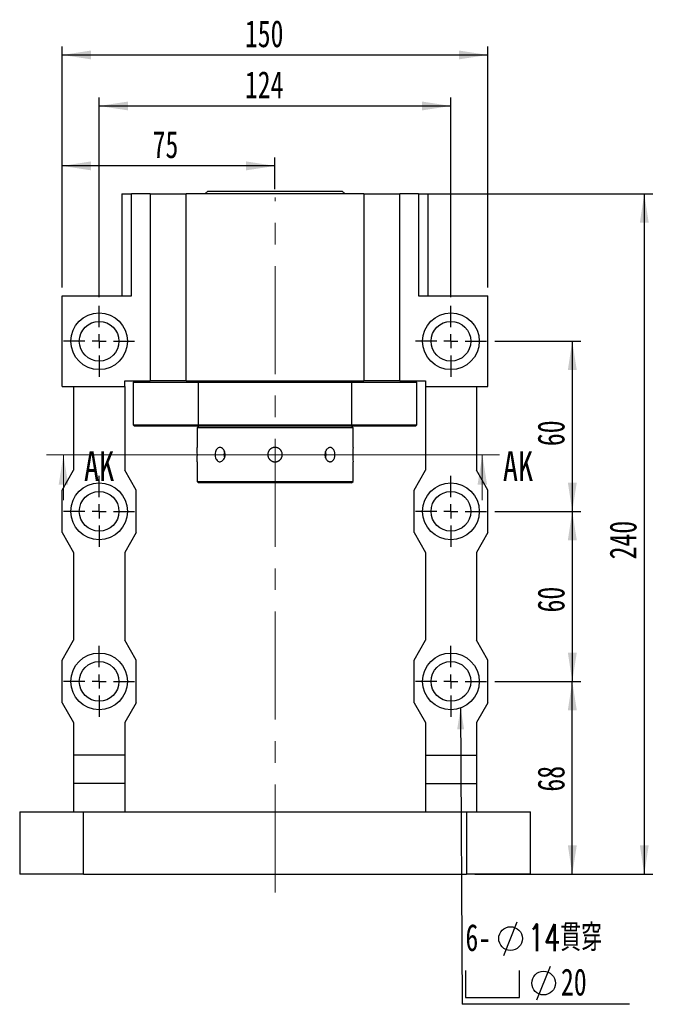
# Paper-space layout 'MBCK35-J' of a CAD drawing. Header units: millimetres. Extents: x 19 to 284, y 7 to 208.
# Tile 2 of 5: x 27 to 103, y 92 to 208. Entities that reach past the tile are written whole.
import ezdxf

# ---------------------------------------------------------------- set-up
doc = ezdxf.new("R2010")
doc.units = ezdxf.units.MM
doc.linetypes.add('CENTERX2', pattern=[20.32, 12.7, -2.54, 2.54, -2.54])
doc.layers.add('圖層0', color=7, linetype='Continuous')
doc.styles.add('SLDTEXTSTYLE0', font='TXT', dxfattribs={"width": 0.7})
doc.styles.add('SLDTEXTSTYLE1', font='TXT', dxfattribs={"width": 0.7, "bigfont": 'bigfont'})
doc.styles.add('SLDTEXTSTYLE3', font='TXT', dxfattribs={"width": 0.75})
doc.dimstyles.new('SLDDIMSTYLE2', dxfattribs={"dimtxt": 0.18, "dimasz": 2.5, "dimexe": 0, "dimexo": 0.0625, "dimgap": 0, "dimtad": 0, "dimtih": 1, "dimtoh": 1, "dimdec": 0, "dimrnd": 1e-09, "dimzin": 0, "dimdsep": 46, "dimtxsty": 'Standard', "dimsah": 1, "dimcen": 0.09, "dimadec": 0, "dimazin": 0, "dimtfac": 2.5, "dimtdec": 0, "dimtofl": 0, "dimtmove": 0, "dimatfit": 3, "dimfxl": 1, "dimfrac": 2, "dimtolj": 1, "dimtzin": 0, "dimarcsym": 0})
doc.dimstyles.new('SLDDIMSTYLE3', dxfattribs={"dimtxt": 3.389974, "dimasz": 2.5, "dimexe": 0, "dimexo": 0.0625, "dimgap": 0.847493, "dimtad": 1, "dimlfac": 3, "dimrnd": 1e-09, "dimzin": 12, "dimdsep": 46, "dimtxsty": 'SLDTEXTSTYLE0', "dimsah": 1, "dimcen": 0.09, "dimadec": 0, "dimazin": 3, "dimtfac": 1, "dimtofl": 0, "dimtmove": 0, "dimatfit": 3, "dimfxl": 1, "dimfrac": 2, "dimtolj": 1, "dimtzin": 12, "dimarcsym": 0})

# ---------------------------------------------------------------- blocks, each defined once
blk = doc.blocks.new('_D_21')
at = {"layer": '圖層0', "color": 7}
for p, q in [((74.71, 187.52), (101.25, 187.52)), ((100.25, 187.52), (100.25, 107.52)), ((80.36, 107.52), (101.25, 107.52))]:
    blk.add_line(p, q, dxfattribs=at)
for points in [[(100.25, 187.52), (99.73, 184.13), (100.77, 184.13)], [(100.25, 107.52), (100.77, 110.91), (99.73, 110.91)]]:
    blk.add_solid(points, dxfattribs=at)
at = {"layer": '圖層0', "color": 7, "insert": (96.16, 144.54), "char_height": 3.175, "attachment_point": 1, "rotation": 90, "style": 'SLDTEXTSTYLE0'}
blk.add_mtext('240', dxfattribs=at)
blk = doc.blocks.new('_D_22')
at = {"layer": '圖層0', "color": 7}
for p, q in [((36.2, 175.36), (36.2, 198.86)), ((77.53, 175.36), (77.53, 198.86)), ((36.2, 197.86), (77.53, 197.86))]:
    blk.add_line(p, q, dxfattribs=at)
for points in [[(36.2, 197.86), (39.59, 197.34), (39.59, 198.38)], [(77.53, 197.86), (74.14, 198.38), (74.14, 197.34)]]:
    blk.add_solid(points, dxfattribs=at)
at = {"layer": '圖層0', "color": 7, "insert": (53.32, 201.95), "char_height": 3.175, "attachment_point": 1, "style": 'SLDTEXTSTYLE0'}
blk.add_mtext('124', dxfattribs=at)
blk = doc.blocks.new('_D_23')
at = {"layer": '圖層0', "color": 7}
for p, q in [((82.7, 130.19), (92.79, 130.19)), ((91.79, 107.52), (91.79, 130.19)), ((87.86, 107.52), (92.79, 107.52))]:
    blk.add_line(p, q, dxfattribs=at)
for points in [[(91.79, 130.19), (91.27, 126.8), (92.32, 126.8)], [(91.79, 107.52), (92.32, 110.91), (91.27, 110.91)]]:
    blk.add_solid(points, dxfattribs=at)
at = {"layer": '圖層0', "color": 7, "insert": (87.7, 117.23), "char_height": 3.175, "attachment_point": 1, "rotation": 90, "style": 'SLDTEXTSTYLE0'}
blk.add_mtext('68', dxfattribs=at)
blk = doc.blocks.new('_D_24')
at = {"layer": '圖層0', "color": 7}
for p, q in [((82.7, 150.19), (92.79, 150.19)), ((91.79, 150.19), (91.79, 130.19)), ((82.7, 130.19), (92.79, 130.19))]:
    blk.add_line(p, q, dxfattribs=at)
for points in [[(91.79, 150.19), (91.27, 146.8), (92.32, 146.8)], [(91.79, 130.19), (92.32, 133.58), (91.27, 133.58)]]:
    blk.add_solid(points, dxfattribs=at)
at = {"layer": '圖層0', "color": 7, "insert": (87.7, 138.3), "char_height": 3.175, "attachment_point": 1, "rotation": 90, "style": 'SLDTEXTSTYLE0'}
blk.add_mtext('60', dxfattribs=at)
blk = doc.blocks.new('_D_25')
at = {"layer": '圖層0', "color": 7}
for p, q in [((82.7, 170.19), (92.79, 170.19)), ((91.79, 170.19), (91.79, 150.19)), ((82.7, 150.19), (92.79, 150.19))]:
    blk.add_line(p, q, dxfattribs=at)
for points in [[(91.79, 170.19), (91.27, 166.8), (92.32, 166.8)], [(91.79, 150.19), (92.32, 153.58), (91.27, 153.58)]]:
    blk.add_solid(points, dxfattribs=at)
at = {"layer": '圖層0', "color": 7, "insert": (87.7, 157.86), "char_height": 3.175, "attachment_point": 1, "rotation": 90, "style": 'SLDTEXTSTYLE0'}
blk.add_mtext('60', dxfattribs=at)
blk = doc.blocks.new('_D_26')
at = {"layer": '圖層0', "color": 7}
for p, q in [((31.86, 176.52), (31.86, 191.81)), ((56.86, 188.08), (56.86, 191.81)), ((56.86, 190.81), (31.86, 190.81))]:
    blk.add_line(p, q, dxfattribs=at)
for points in [[(31.86, 190.81), (35.25, 190.29), (35.25, 191.34)], [(56.86, 190.81), (53.47, 191.34), (53.47, 190.29)]]:
    blk.add_solid(points, dxfattribs=at)
at = {"layer": '圖層0', "color": 7, "insert": (42.48, 194.91), "char_height": 3.175, "attachment_point": 1, "style": 'SLDTEXTSTYLE0'}
blk.add_mtext('75', dxfattribs=at)
blk = doc.blocks.new('_D_27')
at = {"layer": '圖層0', "color": 7}
for p, q in [((31.86, 176.52), (31.86, 204.86)), ((31.86, 203.86), (81.86, 203.86)), ((81.86, 176.52), (81.86, 204.86))]:
    blk.add_line(p, q, dxfattribs=at)
for points in [[(31.86, 203.86), (35.25, 203.34), (35.25, 204.38)], [(81.86, 203.86), (78.47, 204.38), (78.47, 203.34)]]:
    blk.add_solid(points, dxfattribs=at)
at = {"layer": '圖層0', "color": 7, "insert": (53.32, 207.95), "char_height": 3.175, "attachment_point": 1, "style": 'SLDTEXTSTYLE0'}
blk.add_mtext('150', dxfattribs=at)
blk = doc.blocks.new('SW_SYMBOL_HOLE_DIAM')
at = {"layer": '圖層0', "color": 0}
blk.add_line((300, 0), (700, 1000), dxfattribs=at)
blk.add_circle((500, 500), 350, dxfattribs=at)
blk = doc.blocks.new('SW_SYMBOL_HOLE_SPOT')
at = {"layer": '圖層0', "color": 0}
for p, q in [((0, 875), (0, 75)), ((1600, 75), (1600, 875)), ((0, 75), (1600, 75))]:
    blk.add_line(p, q, dxfattribs=at)
blk = doc.blocks.new('SW_NOTE_6')
at = {"layer": '圖層0', "color": 0}
blk.add_line((19.65, 0), (0, 0), dxfattribs=at)
at = {"layer": '圖層0', "color": 0, "xscale": 0.003964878, "yscale": 0.003964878, "zscale": 0.003964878}
for name, p in [('SW_SYMBOL_HOLE_DIAM', (3.71, 5.75)), ('SW_SYMBOL_HOLE_SPOT', (0.39, 0.51)), ('SW_SYMBOL_HOLE_DIAM', (7.59, 0.51))]:
    blk.add_blockref(name, p, dxfattribs=at)
at = {"layer": '圖層0', "color": 0, "char_height": 3.175, "attachment_point": 1}
for s, insert, style in [('6-', (0.39, 9.44), 'SLDTEXTSTYLE0'), ('14\\M+18AD1\\M+190FA', (7.73, 9.44), 'SLDTEXTSTYLE1'), ('20', (11.61, 4.21), 'SLDTEXTSTYLE0')]:
    blk.add_mtext(s, dxfattribs=dict(at, insert=insert, style=style))
blk = doc.blocks.new('SW_CENTERMARKSYMBOL_9')
at = {"layer": '圖層0', "color": 0}
for p, q in [((0, 1.67), (0, 4.17)), ((-1.67, 0), (-4.17, 0)), ((0, 0), (-0.83, 0)), ((0, 0), (0, 0.83)), ((0, 0), (0, -0.83)), ((0, 0), (0.83, 0)), ((1.67, 0), (4.17, 0)), ((0, -1.67), (0, -4.17))]:
    blk.add_line(p, q, dxfattribs=at)
blk = doc.blocks.new('SW_CENTERMARKSYMBOL_10')
at = {"layer": '圖層0', "color": 0}
for p, q in [((0, 1.67), (0, 4.17)), ((-1.67, 0), (-4.17, 0)), ((0, 0), (-0.83, 0)), ((0, 0), (0, 0.83)), ((0, 0), (0, -0.83)), ((0, 0), (0.83, 0)), ((1.67, 0), (4.17, 0)), ((0, -1.67), (0, -4.17))]:
    blk.add_line(p, q, dxfattribs=at)
blk = doc.blocks.new('SW_CENTERMARKSYMBOL_11')
at = {"layer": '圖層0', "color": 0}
for p, q in [((0, 1.67), (0, 4.17)), ((-1.67, 0), (-4.17, 0)), ((0, 0), (-0.83, 0)), ((0, 0), (0, 0.83)), ((0, 0), (0, -0.83)), ((0, 0), (0.83, 0)), ((1.67, 0), (4.17, 0)), ((0, -1.67), (0, -4.17))]:
    blk.add_line(p, q, dxfattribs=at)
blk = doc.blocks.new('SW_CENTERMARKSYMBOL_12')
at = {"layer": '圖層0', "color": 0}
for p, q in [((0, 1.67), (0, 4.17)), ((-1.67, 0), (-4.17, 0)), ((0, 0), (-0.83, 0)), ((0, 0), (0, 0.83)), ((0, 0), (0, -0.83)), ((0, 0), (0.83, 0)), ((1.67, 0), (4.17, 0)), ((0, -1.67), (0, -4.17))]:
    blk.add_line(p, q, dxfattribs=at)
blk = doc.blocks.new('SW_CENTERMARKSYMBOL_13')
at = {"layer": '圖層0', "color": 0}
for p, q in [((0, 1.67), (0, 4.17)), ((-1.67, 0), (-4.17, 0)), ((0, 0), (-0.83, 0)), ((0, 0), (0, 0.83)), ((0, 0), (0, -0.83)), ((0, 0), (0.83, 0)), ((1.67, 0), (4.17, 0)), ((0, -1.67), (0, -4.17))]:
    blk.add_line(p, q, dxfattribs=at)
blk = doc.blocks.new('SW_CENTERMARKSYMBOL_14')
at = {"layer": '圖層0', "color": 0}
for p, q in [((0, 1.67), (0, 4.17)), ((-1.67, 0), (-4.17, 0)), ((0, 0), (-0.83, 0)), ((0, 0), (0, 0.83)), ((0, 0), (0, -0.83)), ((0, 0), (0.83, 0)), ((1.67, 0), (4.17, 0)), ((0, -1.67), (0, -4.17))]:
    blk.add_line(p, q, dxfattribs=at)

psp = doc.layouts.new('MBCK35-J')

# ---------------------------------------------------------------- linework, layer by layer
at = {"color": 7, "linetype": 'Continuous', "lineweight": 25}
for p, q in [((48.9643, 187.8573), (48.6309, 187.524)), ((48.9643, 187.8573), (64.7643, 187.8573)), ((65.0976, 187.524), (64.7643, 187.8573)), ((38.8643, 187.524), (38.8643, 175.524)), ((38.8643, 187.524), (40.0153, 187.524)), ((40.0153, 175.524), (40.0153, 187.524)), ((42.1976, 187.524), (40.0153, 187.524)), ((42.1976, 187.524), (42.1976, 165.524)), ((42.1976, 187.524), (46.4293, 187.524)), ((46.4293, 165.524), (46.4293, 187.524)), ((67.2992, 187.524), (46.4293, 187.524)), ((67.2992, 187.524), (67.2992, 165.524)), ((67.2992, 187.524), (71.5309, 187.524)), ((71.5309, 165.524), (71.5309, 187.524)), ((73.7133, 187.524), (71.5309, 187.524)), ((73.7133, 187.524), (73.7133, 175.524)), ((73.7133, 187.524), (74.8643, 187.524)), ((74.8643, 175.524), (74.8643, 187.524)), ((31.8643, 164.8573), (31.8643, 175.524)), ((31.8643, 175.524), (40.0153, 175.524)), ((73.7133, 175.524), (81.8643, 175.524)), ((81.8643, 164.8573), (81.8643, 175.524)), ((31.8643, 164.8573), (39.1976, 164.8573)), ((33.1976, 164.8573), (33.1976, 155.024)), ((39.1976, 164.8573), (39.1976, 165.524)), ((39.1976, 165.524), (41.6282, 165.524)), ((39.1976, 164.8573), (39.1976, 155.024)), ((40.3643, 165.524), (40.1976, 165.3573)), ((40.1976, 165.3573), (40.1976, 160.3573)), ((47.8211, 165.3573), (40.1976, 165.3573)), ((41.6282, 165.524), (42.1976, 165.524)), ((46.4293, 165.524), (42.1976, 165.524)), ((46.4293, 165.524), (67.2992, 165.524)), ((47.8704, 165.524), (47.8211, 165.3573)), ((47.8211, 165.3573), (47.8211, 160.3573)), ((65.9074, 165.3573), (47.8211, 165.3573)), ((65.9074, 165.3573), (65.8581, 165.524)), ((65.9074, 160.3573), (65.9074, 165.3573)), ((73.5309, 165.3573), (65.9074, 165.3573)), ((71.5309, 165.524), (67.2992, 165.524)), ((71.5309, 165.524), (72.1004, 165.524)), ((72.1004, 165.524), (74.5309, 165.524)), ((73.5309, 165.3573), (73.3643, 165.524)), ((73.5309, 160.3573), (73.5309, 165.3573)), ((74.5309, 165.524), (74.5309, 164.8573)), ((74.5309, 164.8573), (81.8643, 164.8573)), ((74.5309, 164.8573), (74.5309, 155.024)), ((80.5309, 164.8573), (80.5309, 155.024)), ((40.1976, 160.3573), (40.3643, 160.1907)), ((40.1976, 160.3573), (47.8211, 160.3573)), ((47.8704, 160.1907), (40.3643, 160.1907)), ((47.8643, 160.1907), (47.6976, 160.024)), ((47.6976, 160.024), (47.6976, 157.6968)), ((66.0309, 160.024), (47.6976, 160.024)), ((47.8211, 160.3573), (65.9074, 160.3573)), ((47.8211, 160.3573), (47.8704, 160.1907)), ((65.8581, 160.1907), (47.8704, 160.1907)), ((65.8581, 160.1907), (65.9074, 160.3573)), ((73.3643, 160.1907), (65.8581, 160.1907)), ((66.0309, 160.024), (65.8643, 160.1907)), ((65.9074, 160.3573), (73.5309, 160.3573)), ((66.0309, 157.7073), (66.0309, 160.024)), ((73.3643, 160.1907), (73.5309, 160.3573)), ((47.6976, 156.0073), (47.6976, 153.6907)), ((66.0309, 153.6907), (66.0309, 156.0179)), ((31.8643, 152.6907), (33.1976, 155.024)), ((40.5309, 152.6907), (39.1976, 155.024)), ((73.1976, 152.6907), (74.5309, 155.024)), ((81.8643, 152.6907), (80.5309, 155.024)), ((47.6976, 153.6907), (47.8643, 153.524)), ((47.6976, 153.6907), (56.8643, 153.6907)), ((56.8643, 153.524), (47.8643, 153.524)), ((56.8643, 153.6907), (66.0309, 153.6907)), ((65.8643, 153.524), (56.8643, 153.524)), ((65.8643, 153.524), (66.0309, 153.6907)), ((31.8643, 147.6907), (31.8643, 152.6907)), ((40.5309, 147.6907), (40.5309, 152.6907)), ((73.1976, 147.6907), (73.1976, 152.6907)), ((81.8643, 147.6907), (81.8643, 152.6907)), ((31.8643, 147.6907), (33.1976, 145.3573)), ((40.5309, 147.6907), (39.1976, 145.3573)), ((73.1976, 147.6907), (74.5309, 145.3573)), ((81.8643, 147.6907), (80.5309, 145.3573)), ((33.1976, 145.3573), (33.1976, 135.024)), ((39.1976, 145.3573), (39.1976, 135.024)), ((74.5309, 145.3573), (74.5309, 135.024)), ((80.5309, 145.3573), (80.5309, 135.024)), ((31.8643, 132.6907), (33.1976, 135.024)), ((40.5309, 132.6907), (39.1976, 135.024)), ((73.1976, 132.6907), (74.5309, 135.024)), ((81.8643, 132.6907), (80.5309, 135.024)), ((31.8643, 127.6907), (31.8643, 132.6907)), ((40.5309, 127.6907), (40.5309, 132.6907)), ((73.1976, 127.6907), (73.1976, 132.6907)), ((81.8643, 127.6907), (81.8643, 132.6907)), ((31.8643, 127.6907), (33.1976, 125.3573)), ((40.5309, 127.6907), (39.1976, 125.3573)), ((73.1976, 127.6907), (74.5309, 125.3573)), ((81.8643, 127.6907), (80.5309, 125.3573)), ((33.1976, 125.3573), (33.1976, 121.524)), ((39.1976, 125.3573), (39.1976, 121.524)), ((74.5309, 125.3573), (74.5309, 121.524)), ((80.5309, 125.3573), (80.5309, 121.524)), ((39.1976, 121.524), (33.1976, 121.524)), ((33.1976, 121.524), (33.1976, 118.1907)), ((39.1976, 121.524), (39.1976, 118.1907)), ((74.5309, 121.524), (80.5309, 121.524)), ((74.5309, 121.524), (74.5309, 118.1907)), ((80.5309, 121.524), (80.5309, 118.1907)), ((39.1976, 118.1907), (33.1976, 118.1907)), ((33.1976, 118.1907), (33.1976, 114.8573)), ((39.1976, 118.1907), (39.1976, 114.8573)), ((74.5309, 118.1907), (80.5309, 118.1907)), ((74.5309, 118.1907), (74.5309, 114.8573)), ((80.5309, 118.1907), (80.5309, 114.8573)), ((26.8643, 114.8573), (26.8643, 107.524)), ((26.8643, 114.8573), (34.3643, 114.8573)), ((34.3643, 107.524), (34.3643, 114.8573)), ((34.3643, 114.8573), (79.3643, 114.8573)), ((79.3643, 114.8573), (79.3643, 107.524)), ((79.3643, 114.8573), (86.8643, 114.8573)), ((86.8643, 107.524), (86.8643, 114.8573)), ((34.3643, 107.524), (26.8643, 107.524)), ((34.3643, 107.524), (79.3643, 107.524)), ((86.8643, 107.524), (79.3643, 107.524))]:
    psp.add_line(p, q, dxfattribs=at)
at = {"color": 7, "linetype": 'Continuous', "lineweight": 18}
for p, q in [((83.2224, 156.8283), (30.0046, 156.8283)), ((32.0046, 151.5083), (32.0046, 156.8283)), ((81.2224, 151.5083), (81.2224, 156.8283))]:
    psp.add_line(p, q, dxfattribs=at)
at = {"color": 7, "linetype": 'Continuous', "lineweight": 25, "flags": 128}
for points in [[(62.8747, 156.8573), (62.8458, 157.1148), (62.8085, 157.2411)], [(62.8094, 156.4761), (62.8458, 156.5998), (62.8747, 156.8573)]]:
    psp.add_lwpolyline(points, dxfattribs=at)
at = {"color": 7, "linetype": 'Continuous', "lineweight": 25}
for centre, radius in [((36.1976, 170.1907), 3.3333), ((36.1976, 170.1907), 2.3333), ((77.5309, 170.1907), 3.3333), ((77.5309, 170.1907), 2.3333), ((36.1976, 150.1907), 3.3333), ((77.5309, 150.1907), 3.3333), ((36.1976, 150.1907), 2.3333), ((77.5309, 150.1907), 2.3333), ((36.1976, 130.1907), 3.3333), ((77.5309, 130.1907), 3.3333), ((36.1976, 130.1907), 2.3333), ((77.5309, 130.1907), 2.3333)]:
    psp.add_circle(centre, radius, dxfattribs=at)
for centre, radius, start, end in [((38.5521, 156.8573), 9.1849, 354.690283, 5.243978), ((75.1757, 156.8574), 9.1842, 174.689881, 185.24438), ((51.991, 156.8574), 1.1377, 160.846066, 199.465599)]:
    psp.add_arc(centre, radius, start, end, dxfattribs=at)
for points, knots in [([(50.9985, 156.8573), (50.9914, 156.7638), (50.9772, 156.5769), (50.8677, 156.3279), (50.7092, 156.1381), (50.5158, 156.0291), (50.3136, 156.0136), (50.1256, 156.0928), (49.9707, 156.2576), (49.8634, 156.4901), (49.8131, 156.7643), (49.8238, 157.0486), (49.8944, 157.3109), (50.0193, 157.5227), (50.1879, 157.6599), (50.3837, 157.7066), (50.5851, 157.6577), (50.769, 157.5193), (50.9113, 157.3064), (50.9877, 157.0727), (50.9955, 156.9182), (50.9985, 156.8573)], [0, 0, 0, 0, 0.05353801, 0.10706972, 0.1607408, 0.21450377, 0.26811585, 0.32157078, 0.37510594, 0.42883361, 0.48256752, 0.53610998, 0.58956114, 0.64316515, 0.69692589, 0.75060486, 0.80409103, 0.85757341, 0.91124637, 0.96500887, 1, 1, 1, 1]), ([(56.8643, 156.0073), (56.8408, 156.0079), (56.7938, 156.009), (56.7232, 156.0182), (56.6528, 156.033), (56.5613, 156.0607), (56.4739, 156.0997), (56.3924, 156.1491), (56.3153, 156.2053), (56.2456, 156.2711), (56.1849, 156.3448), (56.1373, 156.4137), (56.0915, 156.4979), (56.0566, 156.5873), (56.0283, 156.6911), (56.0149, 156.7862), (56.0136, 156.8817), (56.0203, 156.9768), (56.0391, 157.0707), (56.0693, 157.161), (56.107, 157.2485), (56.1556, 157.3309), (56.2139, 157.4062), (56.2624, 157.459), (56.3152, 157.5075), (56.3715, 157.5512), (56.432, 157.5904), (56.5164, 157.6355), (56.6063, 157.6697), (56.6993, 157.6922), (56.7938, 157.7067), (56.8897, 157.7093), (56.9846, 157.6998), (57.0783, 157.6823), (57.1694, 157.6531), (57.2557, 157.613), (57.3384, 157.5656), (57.4148, 157.5079), (57.4832, 157.4414), (57.5379, 157.3782), (57.5927, 157.2997), (57.6373, 157.2147), (57.6768, 157.1146), (57.7006, 157.0215), (57.7125, 156.9266), (57.7162, 156.8312), (57.7078, 156.7357), (57.6877, 156.6426), (57.6598, 156.5515), (57.6205, 156.4643), (57.5709, 156.3831), (57.5145, 156.3062), (57.4485, 156.2367), (57.3745, 156.1762), (57.3152, 156.1356), (57.2528, 156.1002), (57.188, 156.0703), (57.1201, 156.0456), (57.0434, 156.0251), (56.9578, 156.0103), (56.8956, 156.0083), (56.8643, 156.0073)], [0, 0, 0, 0, 0.01315089, 0.02639347, 0.03992473, 0.05355559, 0.08004501, 0.09345367, 0.10708071, 0.13364074, 0.14708576, 0.16074956, 0.18063236, 0.20083377, 0.21452607, 0.24105411, 0.25448457, 0.26813636, 0.29458463, 0.3079726, 0.32157982, 0.34807029, 0.36147922, 0.37510633, 0.388354, 0.40169507, 0.41517885, 0.42885941, 0.45542619, 0.46891234, 0.48259673, 0.50908986, 0.52250166, 0.53613408, 0.56258286, 0.57597078, 0.58957657, 0.61610281, 0.6295293, 0.64317479, 0.66305703, 0.6832578, 0.6969479, 0.72348703, 0.73695948, 0.75062881, 0.77709373, 0.79049002, 0.80410646, 0.83056976, 0.84396421, 0.85757762, 0.88411538, 0.89758469, 0.91124927, 0.92450568, 0.93785475, 0.95134826, 0.96503974, 0.9824133, 1, 1, 1, 1]), ([(63.9085, 156.8573), (63.9071, 156.8112), (63.9042, 156.7178), (63.8809, 156.5821), (63.8439, 156.453), (63.7931, 156.3365), (63.7291, 156.2335), (63.6542, 156.149), (63.5689, 156.0838), (63.4769, 156.0411), (63.379, 156.0213), (63.2796, 156.0253), (63.1799, 156.053), (63.0845, 156.1029), (62.9944, 156.1746), (62.9142, 156.265), (62.8451, 156.3731), (62.7907, 156.4942), (62.7519, 156.6267), (62.7309, 156.7645), (62.728, 156.906), (62.7433, 157.0446), (62.7765, 157.1791), (62.8257, 157.3033), (62.8903, 157.4161), (62.967, 157.5124), (63.0546, 157.591), (63.1488, 157.6481), (63.2482, 157.6832), (63.3478, 157.6946), (63.4466, 157.6823), (63.5401, 157.647), (63.6277, 157.589), (63.7057, 157.5109), (63.7736, 157.4136), (63.8287, 157.3012), (63.8705, 157.175), (63.9017, 157.0269), (63.906, 156.9183), (63.9085, 156.8573)], [0, 0, 0, 0, 0.02638892, 0.05354509, 0.0799328, 0.10708242, 0.13353878, 0.1607595, 0.18725874, 0.21453034, 0.24095492, 0.26815031, 0.29449975, 0.32161127, 0.34800149, 0.37515169, 0.40163469, 0.42888606, 0.45537071, 0.48262809, 0.5090193, 0.53617788, 0.56252579, 0.58963455, 0.61605869, 0.64324411, 0.66974295, 0.69701218, 0.72346928, 0.7506992, 0.77706319, 0.80419199, 0.83055615, 0.85767965, 0.88413724, 0.91135858, 0.93785763, 0.96512889, 1, 1, 1, 1])]:
    psp.add_open_spline(points, degree=3, knots=knots, dxfattribs=at)
at = {"color": 7, "linetype": 'Continuous', "lineweight": 18}
for points in [[(32.0046, 156.8283), (31.4446, 153.3283), (32.5646, 153.3283)], [(81.2224, 156.8283), (80.6624, 153.3283), (81.7824, 153.3283)]]:
    psp.add_solid(points, dxfattribs=at)
at = {"layer": '圖層0', "color": 7, "linetype": 'CENTERX2', "lineweight": 18}
psp.add_line((56.8643, 105.3809), (56.8643, 187.082), dxfattribs=at)

# ---------------------------------------------------------------- block references
at = {"layer": '圖層0', "color": 7}
for name, p in [('SW_CENTERMARKSYMBOL_10', (36.1976, 170.1907)), ('SW_CENTERMARKSYMBOL_9', (77.5309, 170.1907)), ('SW_CENTERMARKSYMBOL_13', (36.1976, 150.1907)), ('SW_CENTERMARKSYMBOL_12', (77.5309, 150.1907)), ('SW_CENTERMARKSYMBOL_14', (36.1976, 130.1907)), ('SW_CENTERMARKSYMBOL_11', (77.5309, 130.1907)), ('SW_NOTE_6', (78.8478, 92.2188))]:
    psp.add_blockref(name, p, dxfattribs=at)

# ---------------------------------------------------------------- texts
at = {"color": 7, "linetype": 'Continuous', "char_height": 3.5, "attachment_point": 1, "style": 'SLDTEXTSTYLE3'}
for insert in [(34.4151, 157.2605), (83.6329, 157.2605)]:
    psp.add_mtext('AK', dxfattribs=dict(at, insert=insert))

# ---------------------------------------------------------------- dimensions: what is measured, and where the dimension line sits
at = {"layer": '圖層0', "color": 7}
for base, p1, p2, picture, middle in [((81.8643, 203.8573), (31.8643, 175.524), (81.8643, 175.524), '_D_27', (56.3056, 203.8573)), ((77.5309, 197.8573), (36.1976, 174.3573), (77.5309, 174.3573), '_D_22', (56.3056, 197.8573)), ((31.8643, 190.8144), (56.8643, 187.082), (31.8643, 175.524), '_D_26', (44.4648, 190.8144))]:
    dim = psp.add_linear_dim(base=base, p1=p1, p2=p2, dimstyle='SLDDIMSTYLE3', dxfattribs=at)
    dim.commit()
    dim.dimension.update_dxf_attribs({"geometry": picture, "text_midpoint": middle, "dimtype": 160})
for base, p1, p2, picture, middle in [((100.2493, 107.524), (73.7133, 187.524), (79.3643, 107.524), '_D_21', (100.2493, 147.524)), ((91.7941, 150.1907), (81.6976, 170.1907), (81.6976, 150.1907), '_D_25', (91.7941, 159.8426)), ((91.7941, 130.1907), (81.6976, 150.1907), (81.6976, 130.1907), '_D_24', (91.7941, 140.2864)), ((91.7941, 130.1907), (86.8643, 107.524), (81.6976, 130.1907), '_D_23', (91.7941, 119.2179))]:
    dim = psp.add_linear_dim(base=base, p1=p1, p2=p2, angle=90, dimstyle='SLDDIMSTYLE3', dxfattribs=at)
    dim.commit()
    dim.dimension.update_dxf_attribs({"geometry": picture, "text_midpoint": middle, "dimtype": 160})

# ---------------------------------------------------------------- leaders
psp.add_leader([(78.6662, 127.0566), (78.8478, 92.2188)], dimstyle='SLDDIMSTYLE2', dxfattribs=at)

doc.saveas('drawing.dxf')
